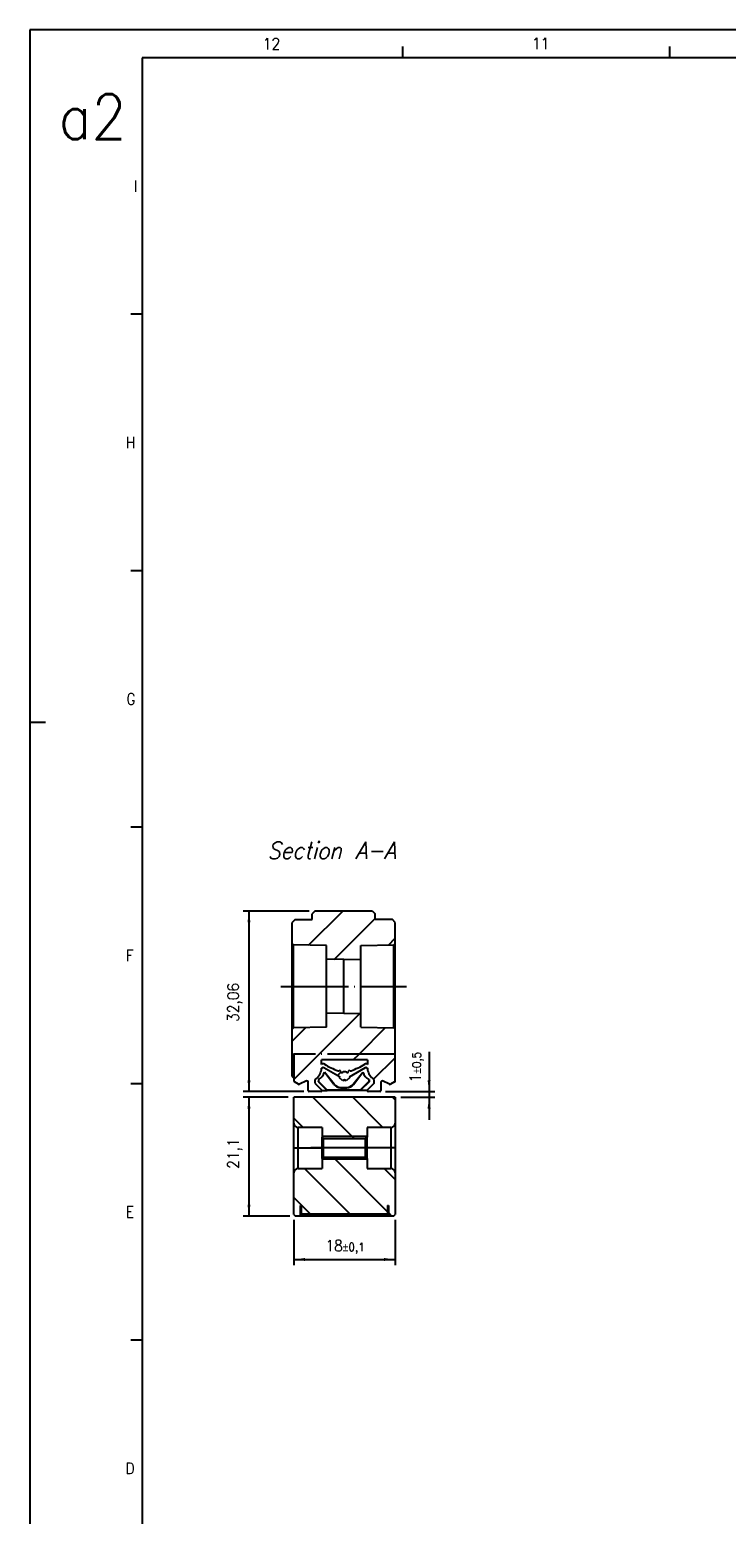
# Model space of a CAD drawing. Header units: millimetres. Extents: x -500 to 1599, y -592 to 328.
# Tile 2 of 25: x -500 to -376, y 64 to 328. Entities that reach past the tile are written whole.
import ezdxf

# ---------------------------------------------------------------- set-up
doc = ezdxf.new("R2010")
doc.units = ezdxf.units.MM
doc.linetypes.add('DOT_CENTER', pattern=[14, 12, -1, 0, -1])
doc.layers.add('1', color=7, linetype='Continuous')
doc.styles.add('CONVERTER_11', font='txt.shx', dxfattribs={"width": 0.9})
doc.styles.add('CONVERTER_12', font='txt.shx', dxfattribs={"width": 0.9, "oblique": 15})
doc.dimstyles.new('ME10_DIM_35', dxfattribs={"dimtxt": 2, "dimasz": 2, "dimexe": 1, "dimexo": 1, "dimgap": 1, "dimtad": 1, "dimdsep": 46, "dimtxsty": 'CONVERTER_11', "dimsah": 1, "dimcen": 0.09, "dimclrd": 2, "dimclre": 2, "dimclrt": 2, "dimadec": 0, "dimazin": 0, "dimtfac": 1, "dimtdec": 4, "dimtix": 1, "dimtmove": 0, "dimatfit": 3, "dimfxl": 1, "dimtolj": 1, "dimtzin": 0, "dimarcsym": 0})
doc.dimstyles.new('ME10_DIM_36', dxfattribs={"dimtxt": 2, "dimasz": 2, "dimexe": 1, "dimexo": 1, "dimgap": 1, "dimtad": 1, "dimdsep": 46, "dimtxsty": 'CONVERTER_11', "dimsah": 1, "dimcen": 0.09, "dimclrd": 2, "dimclre": 2, "dimclrt": 2, "dimadec": 0, "dimazin": 0, "dimtfac": 1, "dimtdec": 4, "dimtix": 1, "dimtmove": 0, "dimatfit": 3, "dimfxl": 1, "dimtolj": 1, "dimtzin": 0, "dimarcsym": 0})
doc.dimstyles.new('ME10_DIM_37', dxfattribs={"dimtxt": 2, "dimasz": 2, "dimexe": 1, "dimexo": 1, "dimgap": 1, "dimtad": 1, "dimdsep": 46, "dimtxsty": 'CONVERTER_11', "dimsah": 1, "dimcen": 0.09, "dimclrd": 2, "dimclre": 2, "dimclrt": 2, "dimadec": 0, "dimazin": 0, "dimtol": 1, "dimtp": 0.5, "dimtm": 0.5, "dimtfac": 0.75, "dimtdec": 0, "dimtix": 1, "dimtmove": 0, "dimatfit": 3, "dimfxl": 1, "dimtolj": 1, "dimtzin": 0, "dimarcsym": 0})
doc.dimstyles.new('ME10_DIM_38', dxfattribs={"dimtxt": 2, "dimasz": 2, "dimexe": 1, "dimexo": 1, "dimgap": 1, "dimtad": 1, "dimdsep": 46, "dimtxsty": 'CONVERTER_11', "dimsah": 1, "dimcen": 0.09, "dimclrd": 2, "dimclre": 2, "dimclrt": 2, "dimadec": 0, "dimazin": 0, "dimtol": 1, "dimtp": 0.1, "dimtm": 0.1, "dimtfac": 0.75, "dimtdec": 0, "dimtix": 1, "dimtmove": 0, "dimatfit": 3, "dimfxl": 1, "dimtolj": 1, "dimtzin": 0, "dimarcsym": 0})
pattern_1 = [(-45, (0, 0), (3.535534, 3.535534), [])]
pattern_2 = [(45, (0, 0), (-3.535534, 3.535534), [])]

# ---------------------------------------------------------------- blocks, each defined once
blk = doc.blocks.new('CABEZA_ROSCADA_REGLA_S__43', base_point=(-452.65, 117.05))
at = {"linetype": 'Continuous'}
h = blk.add_hatch(dxfattribs=at)
h.set_pattern_fill('_USER', color=3, scale=5, angle=-45, pattern_type=0)
h.set_pattern_definition(pattern_1)
edge = h.paths.add_edge_path()
edge.add_line((-452.65, 133.55), (-452.65, 138.15))
edge.add_line((-452.65, 138.15), (-434.65, 138.15))
edge.add_line((-434.65, 138.15), (-434.65, 133.55))
edge.add_arc((-435.4, 133.55), 0.75, 270, 360, ccw=False)
edge.add_line((-435.4, 132.8), (-439.65, 132.8))
edge.add_line((-439.65, 132.8), (-439.65, 131.05))
edge.add_line((-439.65, 131.05), (-439.9, 130.8))
edge.add_line((-439.9, 130.8), (-447.4, 130.8))
edge.add_line((-447.4, 130.8), (-447.65, 131.05))
edge.add_line((-447.65, 131.05), (-447.65, 132.8))
edge.add_line((-447.65, 132.8), (-451.9, 132.8))
edge.add_arc((-451.9, 133.55), 0.75, 180, 270, ccw=False)
h = blk.add_hatch(dxfattribs=at)
h.set_pattern_fill('_USER', color=3, scale=5, angle=-45, pattern_type=0)
h.set_pattern_definition(pattern_1)
edge = h.paths.add_edge_path()
edge.add_line((-447.65, 125.5), (-451.9, 125.5))
edge.add_arc((-451.9, 124.75), 0.75, 90, 180)
edge.add_line((-452.65, 124.75), (-452.65, 117.35))
edge.add_line((-452.65, 117.35), (-452.35, 117.05))
edge.add_line((-452.35, 117.05), (-451.45, 117.05))
edge.add_line((-451.45, 117.05), (-451.45, 118.95))
edge.add_line((-451.45, 118.95), (-451.3, 118.95))
edge.add_line((-451.3, 118.95), (-451.3, 117.45))
edge.add_line((-451.3, 117.45), (-436, 117.45))
edge.add_line((-436, 117.45), (-436, 118.95))
edge.add_line((-436, 118.95), (-435.85, 118.95))
edge.add_line((-435.85, 118.95), (-435.85, 117.05))
edge.add_line((-435.85, 117.05), (-434.95, 117.05))
edge.add_line((-434.95, 117.05), (-434.65, 117.35))
edge.add_line((-434.65, 117.35), (-434.65, 124.75))
edge.add_arc((-435.4, 124.75), 0.75, 0, 90)
edge.add_line((-435.4, 125.5), (-439.65, 125.5))
edge.add_line((-439.65, 125.5), (-439.65, 127.25))
edge.add_line((-439.65, 127.25), (-439.9, 127.5))
edge.add_line((-439.9, 127.5), (-447.4, 127.5))
edge.add_line((-447.4, 127.5), (-447.65, 127.25))
edge.add_line((-447.65, 127.25), (-447.65, 125.5))
at = {"color": 7, "linetype": 'Continuous'}
for p, q in [((-452.65, 133.55), (-452.65, 138.15)), ((-434.65, 138.15), (-452.65, 138.15)), ((-434.65, 138.15), (-434.65, 133.55)), ((-452.65, 129.15), (-452.65, 133.55)), ((-447.65, 132.8), (-451.9, 132.8)), ((-447.65, 132.8), (-447.65, 131.05)), ((-439.65, 132.8), (-439.65, 131.05)), ((-435.4, 132.8), (-439.65, 132.8)), ((-434.65, 133.55), (-434.65, 129.15)), ((-447.4, 130.8), (-447.65, 131.05)), ((-447.65, 129.15), (-447.65, 131.05)), ((-447.4, 130.8), (-439.9, 130.8)), ((-447.4, 127.5), (-447.4, 130.8)), ((-439.9, 130.8), (-439.65, 131.05)), ((-439.9, 127.5), (-439.9, 130.8)), ((-439.65, 129.15), (-439.65, 131.05)), ((-452.65, 124.75), (-452.65, 129.15)), ((-452.65, 129.15), (-451.9, 129.15)), ((-451.9, 129.15), (-447.65, 129.15)), ((-447.65, 127.25), (-447.65, 129.15)), ((-447.4, 127.5), (-447.65, 127.25)), ((-447.65, 127.25), (-447.65, 125.5)), ((-447.4, 127.5), (-439.9, 127.5)), ((-439.9, 127.5), (-439.65, 127.25)), ((-439.65, 127.25), (-439.65, 129.15)), ((-435.4, 129.15), (-439.65, 129.15)), ((-439.65, 127.25), (-439.65, 125.5)), ((-434.65, 129.15), (-435.4, 129.15)), ((-434.65, 129.15), (-434.65, 124.75)), ((-452.65, 117.35), (-452.65, 124.75)), ((-451.9, 125.5), (-447.65, 125.5)), ((-439.65, 125.5), (-435.4, 125.5)), ((-434.65, 124.75), (-434.65, 117.35)), ((-451.45, 118.95), (-451.3, 118.95)), ((-451.45, 117.05), (-451.45, 118.95)), ((-451.3, 117.45), (-451.3, 118.95)), ((-436, 118.95), (-435.85, 118.95)), ((-436, 118.95), (-436, 117.45)), ((-435.85, 118.95), (-435.85, 117.05)), ((-452.65, 117.35), (-452.35, 117.05)), ((-451.45, 117.05), (-452.35, 117.05)), ((-435.85, 117.05), (-451.45, 117.05)), ((-451.3, 117.45), (-436, 117.45)), ((-434.95, 117.05), (-435.85, 117.05)), ((-434.95, 117.05), (-434.65, 117.35))]:
    blk.add_line(p, q, dxfattribs=at)
at = {"color": 3, "linetype": 'Continuous'}
for p, q in [((-451.9, 129.15), (-451.9, 132.8)), ((-435.4, 132.8), (-435.4, 129.15)), ((-451.9, 125.5), (-451.9, 129.15)), ((-435.4, 129.15), (-435.4, 125.5))]:
    blk.add_line(p, q, dxfattribs=at)
at = {"color": 7, "linetype": 'Continuous'}
for centre, start, end in [((-451.9, 133.55), 180, 270), ((-435.4, 133.55), 270, 0), ((-451.9, 124.75), 90, 180), ((-435.4, 124.75), 0, 90)]:
    blk.add_arc(centre, 0.75, start, end, dxfattribs=at)
at = {"layer": '1', "color": 30, "linetype": 'Continuous'}
for p, q in [((-439.65, 131.15), (-447.65, 131.15)), ((-439.65, 127.15), (-447.65, 127.15))]:
    blk.add_line(p, q, dxfattribs=at)
at = {"layer": '1', "color": 2, "linetype": 'DOT_CENTER'}
blk.add_line((-437.65, 129.15), (-449.65, 129.15), dxfattribs=at)
blk = doc.blocks.new('REGLA_S-1240-T__44', base_point=(-452.95, 139.15))
at = {"linetype": 'Continuous'}
h = blk.add_hatch(dxfattribs=at)
h.set_pattern_fill('_USER', color=3, scale=5, angle=45, pattern_type=0)
h.set_pattern_definition(pattern_2)
edge = h.paths.add_edge_path()
edge.add_line((-449.41, 169.71), (-452.45, 169.71))
edge.add_line((-452.45, 169.71), (-452.95, 169.21))
edge.add_line((-452.95, 169.21), (-452.95, 165.46))
edge.add_line((-452.95, 165.46), (-452.7, 165.2))
edge.add_line((-452.7, 165.2), (-446.85, 165.1))
edge.add_line((-446.85, 165.1), (-446.85, 162.65))
edge.add_line((-446.85, 162.65), (-443.8, 162.6))
edge.add_line((-443.8, 162.6), (-440.75, 162.65))
edge.add_line((-440.75, 162.65), (-440.75, 165.1))
edge.add_line((-440.75, 165.1), (-434.9, 165.2))
edge.add_line((-434.9, 165.2), (-434.65, 165.46))
edge.add_line((-434.65, 165.46), (-434.65, 169.21))
edge.add_line((-434.65, 169.21), (-435.15, 169.71))
edge.add_line((-435.15, 169.71), (-438.19, 169.71))
edge.add_line((-438.19, 169.71), (-438.19, 170.71))
edge.add_spline(control_points=[(-438.19, 170.71), (-438.23, 170.75), (-438.31, 170.84), (-438.44, 170.96), (-438.56, 171.09), (-438.65, 171.17), (-438.69, 171.21)], knot_values=[0, 0, 0, 0, 0.176804, 0.353607, 0.530411, 0.707214, 0.707214, 0.707214, 0.707214], degree=3, periodic=0)
edge.add_line((-438.69, 171.21), (-448.91, 171.21))
edge.add_spline(control_points=[(-448.91, 171.21), (-448.95, 171.17), (-449.04, 171.09), (-449.16, 170.96), (-449.29, 170.84), (-449.37, 170.75), (-449.41, 170.71)], knot_values=[0, 0, 0, 0, 0.176804, 0.353607, 0.530411, 0.707214, 0.707214, 0.707214, 0.707214], degree=3, periodic=0)
edge.add_line((-449.41, 170.71), (-449.41, 169.71))
h = blk.add_hatch(dxfattribs=at)
h.set_pattern_fill('_USER', color=3, scale=5, angle=45, pattern_type=0)
h.set_pattern_definition(pattern_2)
h.paths.add_polyline_path([(-443.8, 153.1), (-440.75, 153.05), (-440.75, 150.6), (-434.9, 150.5), (-434.65, 150.24), (-434.65, 145.83), (-434.7, 145.83), (-452.65, 145.83), (-452.95, 145.83), (-452.95, 150.24), (-452.7, 150.5), (-446.85, 150.6), (-446.85, 153.05)])
h = blk.add_hatch(dxfattribs=at)
h.set_pattern_fill('_USER', color=3, scale=5, angle=45, pattern_type=0)
h.set_pattern_definition(pattern_2)
edge = h.paths.add_edge_path()
edge.add_arc((-447.84, 144.03), 0.709, 276.9104, 295.0938, ccw=False)
edge.add_line((-447.75, 143.33), (-447.75, 143.04))
edge.add_arc((-447.95, 143.04), 0.2, 349.3965, 360, ccw=False)
edge.add_arc((-450.31, 143.48), 2.6, 305.136, 349.3965, ccw=False)
edge.add_arc((-448.7, 141.19), 0.2, 125.136, 180)
edge.add_line((-448.9, 141.19), (-448.9, 140.73))
edge.add_arc((-448.7, 140.73), 0.2, 180, 225)
edge.add_line((-448.84, 140.59), (-447.74, 139.49))
edge.add_arc((-447.88, 139.35), 0.2, 0, 45, ccw=False)
edge.add_arc((-447.88, 139.35), 0.2, 270, 360, ccw=False)
edge.add_line((-447.88, 139.15), (-449.91, 139.15))
edge.add_arc((-449.91, 139.35), 0.2, 180, 270, ccw=False)
edge.add_line((-450.11, 139.35), (-450.11, 140.85))
edge.add_arc((-450.31, 140.85), 0.2, 0, 115)
edge.add_line((-450.39, 141.04), (-451.65, 140.45))
edge.add_arc((-451.73, 140.63), 0.2, 240, 295, ccw=False)
edge.add_line((-451.83, 140.46), (-452.55, 140.88))
edge.add_arc((-452.45, 141.05), 0.2, 180, 240, ccw=False)
edge.add_line((-452.65, 141.05), (-452.65, 141.55))
edge.add_line((-452.65, 141.55), (-452.65, 145.83))
edge.add_line((-452.65, 145.83), (-434.7, 145.83))
edge.add_line((-434.7, 145.83), (-434.65, 145.83))
edge.add_line((-434.65, 145.83), (-434.65, 141.05))
edge.add_arc((-434.85, 141.05), 0.2, 300, 360, ccw=False)
edge.add_line((-434.75, 140.88), (-435.47, 140.46))
edge.add_arc((-435.57, 140.63), 0.2, 245, 300, ccw=False)
edge.add_line((-435.65, 140.45), (-436.91, 141.04))
edge.add_arc((-436.99, 140.85), 0.2, 65, 180)
edge.add_line((-437.19, 140.85), (-437.19, 139.35))
edge.add_arc((-437.39, 139.35), 0.2, 270, 360, ccw=False)
edge.add_line((-437.39, 139.15), (-439.42, 139.15))
edge.add_arc((-439.42, 139.35), 0.2, 180, 270, ccw=False)
edge.add_arc((-439.42, 139.35), 0.2, 135, 180, ccw=False)
edge.add_line((-439.56, 139.49), (-438.46, 140.59))
edge.add_arc((-438.6, 140.73), 0.2, 315, 360)
edge.add_line((-438.4, 140.73), (-438.4, 141.19))
edge.add_arc((-438.6, 141.19), 0.2, 0, 54.864)
edge.add_arc((-436.99, 143.48), 2.6, 190.1864, 234.864, ccw=False)
edge.add_line((-439.55, 143.02), (-439.55, 143.33))
edge.add_arc((-439.46, 144.03), 0.709, 244.9062, 263.0896, ccw=False)
edge.add_arc((-439.85, 143.2), 0.213, 64.9062, 120)
edge.add_line((-439.96, 143.38), (-442.85, 141.72))
edge.add_line((-442.85, 141.72), (-442.7, 141.63))
edge.add_line((-442.7, 141.63), (-443.36, 141.09))
edge.add_line((-443.36, 141.09), (-443.65, 141.25))
edge.add_line((-443.65, 141.25), (-443.94, 141.09))
edge.add_line((-443.94, 141.09), (-444.6, 141.63))
edge.add_line((-444.6, 141.63), (-444.45, 141.72))
edge.add_line((-444.45, 141.72), (-447.34, 143.38))
edge.add_arc((-447.45, 143.2), 0.213, 60, 115.0938)
edge = h.paths.add_edge_path(flags=16)
edge.add_line((-439.55, 144.79), (-439.55, 143.96))
edge.add_arc((-439.45, 144.14), 0.203, 230.9816, 242.0083, ccw=False)
edge.add_arc((-439.85, 143.66), 0.426, 50.9816, 121.1654)
edge.add_arc((-447.44, 156.21), 14.25, 290.2931, 301.1654, ccw=False)
edge.add_arc((-442.57, 143.05), 0.213, 241.2506, 290.2931, ccw=False)
edge.add_arc((-442.78, 142.68), 0.206, 61.2506, 171.3846)
edge.add_arc((-443.18, 142.74), 0.206, 227.7397, 351.3846, ccw=False)
edge.add_arc((-443.53, 142.36), 0.305, 47.7397, 114.0902)
edge.add_arc((-443.77, 142.36), 0.305, 65.9098, 132.2603)
edge.add_arc((-444.12, 142.74), 0.206, 188.6154, 312.2603, ccw=False)
edge.add_arc((-444.52, 142.68), 0.206, 8.6154, 118.7494)
edge.add_arc((-444.73, 143.05), 0.213, 249.7069, 298.7494, ccw=False)
edge.add_arc((-439.86, 156.21), 14.25, 238.8346, 249.7069, ccw=False)
edge.add_arc((-447.45, 143.66), 0.426, 58.8346, 129.0184)
edge.add_arc((-447.85, 144.14), 0.203, 297.9917, 309.0184, ccw=False)
edge.add_line((-447.75, 143.96), (-447.75, 144.79))
edge.add_line((-447.75, 144.79), (-439.55, 144.79))
at = {"color": 7, "linetype": 'Continuous'}
for p, q in [((-452.45, 169.71), (-452.95, 169.21)), ((-452.95, 165.46), (-452.95, 169.21)), ((-452.45, 169.71), (-449.41, 169.71)), ((-449.41, 169.71), (-449.41, 170.71)), ((-438.69, 171.21), (-448.91, 171.21)), ((-438.19, 169.71), (-438.19, 170.71)), ((-435.15, 169.71), (-438.19, 169.71)), ((-434.65, 169.21), (-435.15, 169.71)), ((-434.65, 165.46), (-434.65, 169.21)), ((-452.7, 165.2), (-452.95, 165.46)), ((-452.95, 150.24), (-452.95, 165.46)), ((-452.7, 150.5), (-452.7, 165.2)), ((-446.85, 165.1), (-452.7, 165.2)), ((-446.85, 162.65), (-446.85, 165.1)), ((-440.75, 165.1), (-434.9, 165.2)), ((-440.75, 162.65), (-440.75, 165.1)), ((-434.9, 165.2), (-434.65, 165.46)), ((-434.9, 150.5), (-434.9, 165.2)), ((-434.65, 150.24), (-434.65, 165.46)), ((-446.85, 153.05), (-446.85, 162.65)), ((-443.8, 162.6), (-446.85, 162.65)), ((-443.8, 162.6), (-440.75, 162.65)), ((-440.75, 153.05), (-440.75, 162.65)), ((-443.8, 153.1), (-446.85, 153.05)), ((-446.85, 150.6), (-446.85, 153.05)), ((-443.8, 153.1), (-440.75, 153.05)), ((-440.75, 150.6), (-440.75, 153.05)), ((-452.7, 150.5), (-452.95, 150.24)), ((-446.85, 150.6), (-452.7, 150.5)), ((-440.75, 150.6), (-434.9, 150.5)), ((-434.9, 150.5), (-434.65, 150.24)), ((-452.95, 145.83), (-452.95, 150.24)), ((-434.65, 145.83), (-434.65, 150.24)), ((-452.95, 141.85), (-452.95, 145.83)), ((-452.95, 145.83), (-452.65, 145.83)), ((-452.65, 145.83), (-452.65, 141.55)), ((-434.65, 141.05), (-434.65, 145.83)), ((-439.55, 144.79), (-447.75, 144.79)), ((-447.75, 143.96), (-447.75, 144.79)), ((-447.75, 143.04), (-447.75, 143.33)), ((-444.45, 141.72), (-447.34, 143.38)), ((-445.53, 140.42), (-447.21, 142.58)), ((-445.5, 140.48), (-447.19, 142.63)), ((-439.96, 143.38), (-442.85, 141.72)), ((-442.1, 140.48), (-440.41, 142.63)), ((-442.07, 140.42), (-440.39, 142.58)), ((-439.55, 144.79), (-439.55, 143.96)), ((-439.55, 143.33), (-439.55, 143.02)), ((-452.95, 141.85), (-452.65, 141.55)), ((-452.65, 141.55), (-452.65, 141.05)), ((-451.83, 140.46), (-452.55, 140.88)), ((-450.39, 141.04), (-451.65, 140.45)), ((-450.11, 139.35), (-450.11, 140.85)), ((-448.9, 141.19), (-448.9, 140.73)), ((-448.84, 140.59), (-447.74, 139.49)), ((-448.3, 141.28), (-448.3, 140.9)), ((-448.3, 140.9), (-448.25, 140.92)), ((-448.3, 140.9), (-446.75, 139.35)), ((-448.25, 141.32), (-448.25, 140.92)), ((-448.25, 140.92), (-446.73, 139.4)), ((-444.6, 141.63), (-444.45, 141.72)), ((-443.94, 141.09), (-444.6, 141.63)), ((-444.34, 139.85), (-443.26, 139.85)), ((-444.32, 139.9), (-443.28, 139.9)), ((-443.65, 141.25), (-443.94, 141.09)), ((-443.36, 141.09), (-443.65, 141.25)), ((-442.7, 141.63), (-443.36, 141.09)), ((-442.85, 141.72), (-442.7, 141.63)), ((-439.35, 140.92), (-440.87, 139.4)), ((-439.3, 140.9), (-440.85, 139.35)), ((-439.56, 139.49), (-438.46, 140.59)), ((-439.35, 141.32), (-439.35, 140.92)), ((-439.3, 140.9), (-439.35, 140.92)), ((-439.3, 141.28), (-439.3, 140.9)), ((-438.4, 140.73), (-438.4, 141.19)), ((-437.19, 140.85), (-437.19, 139.35)), ((-435.65, 140.45), (-436.91, 141.04)), ((-434.75, 140.88), (-435.47, 140.46)), ((-447.88, 139.15), (-449.91, 139.15)), ((-447.68, 139.35), (-446.75, 139.35)), ((-446.75, 139.35), (-446.73, 139.4)), ((-440.85, 139.35), (-446.75, 139.35)), ((-440.87, 139.4), (-446.73, 139.4)), ((-440.85, 139.35), (-440.87, 139.4)), ((-439.62, 139.35), (-440.85, 139.35)), ((-437.39, 139.15), (-439.42, 139.15))]:
    blk.add_line(p, q, dxfattribs=at)
at = {"color": 3, "linetype": 'Continuous'}
for p, q in [((-443.8, 153.1), (-443.8, 162.6)), ((-445.5, 140.48), (-445.53, 140.42)), ((-444.32, 139.9), (-444.34, 139.85)), ((-443.28, 139.9), (-443.26, 139.85)), ((-442.1, 140.48), (-442.07, 140.42))]:
    blk.add_line(p, q, dxfattribs=at)
at = {"color": 2, "linetype": 'DOT_CENTER'}
for q in [(-452.65, 145.83), (-434.65, 145.83)]:
    blk.add_line((-434.7, 145.83), q, dxfattribs=at)
at = {"color": 7, "linetype": 'Continuous'}
for centre, radius, start, end in [((-450.31, 143.48), 2.6, 305.136, 349.3965), ((-449.55, 143.45), 2.5, 301.3957, 339.5506), ((-447.95, 143.04), 0.2, 349.3965, 0), ((-447.85, 144.14), 0.203, 297.9917, 309.0184), ((-447.84, 144.03), 0.709, 276.9104, 295.0938), ((-447.45, 143.66), 0.426, 58.8346, 129.0184), ((-447.45, 143.2), 0.213, 60, 115.0938), ((-439.86, 156.21), 14.25, 238.8346, 249.7069), ((-449.55, 143.45), 2.5, 339.5506, 340.9699), ((-444.73, 143.05), 0.213, 249.7069, 298.7494), ((-444.52, 142.68), 0.206, 8.6154, 118.7494), ((-444.12, 142.74), 0.206, 188.6154, 312.2603), ((-443.77, 142.36), 0.305, 65.9098, 132.2603), ((-443.53, 142.36), 0.305, 47.7397, 114.0902), ((-443.18, 142.74), 0.206, 227.7397, 351.3846), ((-442.78, 142.68), 0.206, 61.2506, 171.3846), ((-442.57, 143.05), 0.213, 241.2506, 290.2931), ((-447.44, 156.21), 14.25, 290.2931, 301.1654), ((-438.05, 143.45), 2.5, 199.0301, 200.4494), ((-438.05, 143.45), 2.5, 200.4494, 238.6043), ((-439.85, 143.66), 0.426, 50.9816, 121.1654), ((-439.85, 143.2), 0.213, 64.9062, 120), ((-439.46, 144.03), 0.709, 244.9062, 263.0896), ((-439.45, 144.14), 0.203, 230.9816, 242.0083), ((-436.99, 143.48), 2.6, 190.1864, 234.864), ((-452.45, 141.05), 0.2, 180, 240), ((-451.73, 140.63), 0.2, 240, 295), ((-450.31, 140.85), 0.2, 0, 115), ((-448.7, 141.19), 0.2, 125.136, 180), ((-448.7, 140.73), 0.2, 180, 225), ((-449.55, 143.45), 2.5, 300, 301.3957), ((-444.34, 141.35), 1.5, 218, 270), ((-444.32, 141.4), 1.5, 218, 270), ((-443.28, 141.4), 1.5, 270, 322), ((-443.26, 141.35), 1.5, 270, 322), ((-438.05, 143.45), 2.5, 238.6043, 240), ((-438.6, 141.19), 0.2, 0, 54.864), ((-438.6, 140.73), 0.2, 315, 0), ((-436.99, 140.85), 0.2, 65, 180), ((-435.57, 140.63), 0.2, 245, 300), ((-434.85, 141.05), 0.2, 300, 0), ((-449.91, 139.35), 0.2, 180, 270), ((-447.88, 139.35), 0.2, 270, 360), ((-447.88, 139.35), 0.2, 360, 45), ((-439.42, 139.35), 0.2, 135, 180), ((-439.42, 139.35), 0.2, 180, 270), ((-437.39, 139.35), 0.2, 270, 0)]:
    blk.add_arc(centre, radius, start, end, dxfattribs=at)
for points in [[(-448.91, 171.21), (-448.95, 171.17), (-449.04, 171.09), (-449.16, 170.96), (-449.29, 170.84), (-449.37, 170.75), (-449.41, 170.71)], [(-438.69, 171.21), (-438.65, 171.17), (-438.56, 171.09), (-438.44, 170.96), (-438.31, 170.84), (-438.23, 170.75), (-438.19, 170.71)]]:
    blk.add_open_spline(points, degree=3, dxfattribs=at)
at = {"layer": '1', "color": 2, "linetype": 'DOT_CENTER'}
blk.add_line((-454.95, 157.85), (-432.65, 157.85), dxfattribs=at)
blk = doc.blocks.new('REGLA_S2-1240-T__45', base_point=(-452.95, 117.05))
for name, p in [('REGLA_S-1240-T__44', (-452.95, 139.15)), ('CABEZA_ROSCADA_REGLA_S__43', (-452.65, 117.05))]:
    blk.add_blockref(name, p)
blk = doc.blocks.new('*D83')
at = {"layer": '1', "color": 2, "linetype": 'Continuous'}
for p, q in [((-449.91, 171.21), (-461.63, 171.21)), ((-460.63, 171.21), (-460.63, 139.15)), ((-450.91, 139.15), (-461.63, 139.15))]:
    blk.add_line(p, q, dxfattribs=at)
at = {"layer": '1', "color": 2}
for points in [[(-460.37, 169.21), (-460.89, 169.21), (-460.63, 171.21)], [(-460.89, 141.15), (-460.37, 141.15), (-460.63, 139.15)]]:
    blk.add_solid(points, dxfattribs=at)
at = {"layer": '1', "color": 2, "insert": (-461.83, 151.53), "char_height": 2, "attachment_point": 7, "rotation": 90, "line_spacing_factor": 0.60024, "style": 'CONVERTER_11'}
blk.add_mtext('32,06', dxfattribs=at)
blk = doc.blocks.new('*D84')
at = {"layer": '1', "color": 2, "linetype": 'Continuous'}
for p, q in [((-453.65, 138.15), (-461.63, 138.15)), ((-460.63, 138.15), (-460.63, 117.05)), ((-453.35, 117.05), (-461.63, 117.05))]:
    blk.add_line(p, q, dxfattribs=at)
at = {"layer": '1', "color": 2}
for points in [[(-460.37, 136.15), (-460.89, 136.15), (-460.63, 138.15)], [(-460.89, 119.05), (-460.37, 119.05), (-460.63, 117.05)]]:
    blk.add_solid(points, dxfattribs=at)
at = {"layer": '1', "color": 2, "insert": (-461.83, 125.45), "char_height": 2, "attachment_point": 7, "rotation": 90, "line_spacing_factor": 0.60024, "style": 'CONVERTER_11'}
blk.add_mtext('21,1', dxfattribs=at)
blk = doc.blocks.new('*D85')
at = {"layer": '1', "color": 2, "linetype": 'Continuous'}
for p, q in [((-428.63, 146.21), (-428.63, 139.15)), ((-436.39, 139.15), (-427.63, 139.15)), ((-433.65, 138.15), (-427.63, 138.15)), ((-428.63, 139.15), (-428.63, 138.15)), ((-428.63, 138.15), (-428.63, 134.15))]:
    blk.add_line(p, q, dxfattribs=at)
at = {"layer": '1', "color": 2}
for points in [[(-428.89, 141.15), (-428.36, 141.15), (-428.63, 139.15)], [(-428.36, 136.15), (-428.89, 136.15), (-428.63, 138.15)]]:
    blk.add_solid(points, dxfattribs=at)
at = {"layer": '1', "color": 2, "insert": (-429.63, 140.79), "char_height": 2, "attachment_point": 7, "rotation": 90, "line_spacing_factor": 0.60024, "style": 'CONVERTER_11'}
blk.add_mtext('\\C2;1\\C2;\\H1.5;{\\Fgdt;`}0,5', dxfattribs=at)
blk = doc.blocks.new('*D86')
at = {"layer": '1', "color": 2, "linetype": 'Continuous'}
for p, q in [((-452.65, 116.35), (-452.65, 108.33)), ((-434.65, 116.35), (-434.65, 108.33)), ((-452.65, 109.33), (-434.65, 109.33))]:
    blk.add_line(p, q, dxfattribs=at)
at = {"layer": '1', "color": 2}
for points in [[(-450.65, 109.6), (-450.65, 109.07), (-452.65, 109.33)], [(-436.65, 109.07), (-436.65, 109.6), (-434.65, 109.33)]]:
    blk.add_solid(points, dxfattribs=at)
at = {"layer": '1', "color": 2, "insert": (-447.04, 110.33), "char_height": 2, "attachment_point": 7, "rotation": 0.0001, "line_spacing_factor": 0.60024, "style": 'CONVERTER_11'}
blk.add_mtext('\\C2;18\\C2;\\H1.5;{\\Fgdt;`}0,1', dxfattribs=at)
blk = doc.blocks.new('_A2', base_point=(89.41, -87.22))
at = {"layer": '1', "color": 2, "linetype": 'Continuous'}
for p, q in [((94.41, 327.78), (-499.59, 327.78)), ((-499.59, 327.78), (-499.59, 204.78)), ((-433.27, 322.78), (-433.27, 324.78)), ((-385.85, 322.78), (-385.85, 324.78)), ((-479.59, 277.23), (-481.59, 277.23)), ((-479.59, 231.67), (-481.59, 231.67)), ((-499.59, 204.78), (-496.78, 204.78)), ((-499.59, 204.78), (-499.59, -92.22)), ((-479.59, 186.12), (-481.59, 186.12)), ((-479.59, 140.56), (-481.59, 140.56)), ((-479.59, 95.01), (-481.59, 95.01))]:
    blk.add_line(p, q, dxfattribs=at)
at = {"layer": '1', "color": 7, "linetype": 'Continuous'}
for p, q in [((89.41, 322.78), (-479.59, 322.78)), ((-479.59, 322.78), (-479.59, -87.22))]:
    blk.add_line(p, q, dxfattribs=at)
at = {"layer": '1', "color": 2, "char_height": 2, "attachment_point": 4, "line_spacing_factor": 1.20048, "style": 'CONVERTER_11'}
for s, insert in [('12', (-458.17, 325.28)), ('11', (-410.36, 325.34)), ('I', (-481.09, 300.01)), ('H', (-482.53, 254.45)), ('G', (-482.41, 208.89)), ('F', (-482.49, 163.34)), ('E', (-482.49, 117.78)), ('D', (-482.58, 72.23))]:
    blk.add_mtext(s, dxfattribs=dict(at, insert=insert))
at = {"layer": '1', "color": 6, "insert": (-494.45, 312.31), "char_height": 8, "attachment_point": 4, "line_spacing_factor": 1.20048, "style": 'CONVERTER_11'}
blk.add_mtext('a2', dxfattribs=at)
blk = doc.blocks.new('B-B__46', base_point=(-443.8, 144.2))
blk.add_blockref('REGLA_S2-1240-T__45', (-452.95, 117.05))
at = {"layer": '1', "color": 7, "insert": (-445.95, 183.5), "char_height": 3, "attachment_point": 2, "line_spacing_factor": 1.20048, "style": 'CONVERTER_12'}
blk.add_mtext('Section A-A', dxfattribs=at)
at = {"layer": '1'}
for base, p1, p2, dimstyle, picture, middle in [((-460.629, 171.21), (-449.908, 139.15), (-448.91, 171.21), 'ME10_DIM_35', '*D83', (-462.729, 155.18)), ((-428.628, 139.15), (-434.65, 138.15), (-437.392, 139.15), 'ME10_DIM_37', '*D85', (-430.628, 143.499)), ((-460.629, 138.15), (-452.35, 117.05), (-452.65, 138.15), 'ME10_DIM_36', '*D84', (-462.729, 127.6))]:
    dim = blk.add_linear_dim(base=base, p1=p1, p2=p2, angle=90, dimstyle=dimstyle, dxfattribs=at)
    dim.commit()
    dim.dimension.update_dxf_attribs({"geometry": picture, "text_midpoint": middle, "text_rotation": 90})
dim = blk.add_aligned_dim(p1=(-434.65, 117.35), p2=(-452.65, 117.35), distance=8.017, dimstyle='ME10_DIM_38', dxfattribs=at)
dim.commit()
dim.dimension.update_dxf_attribs({"geometry": '*D86', "text_midpoint": (-443.65, 111.333), "text_rotation": 0.00014})

msp = doc.modelspace()

# ---------------------------------------------------------------- block references
for name, p in [('_A2', (89.41, -87.22)), ('B-B__46', (-443.8, 144.2))]:
    msp.add_blockref(name, p)

doc.saveas('drawing.dxf')
